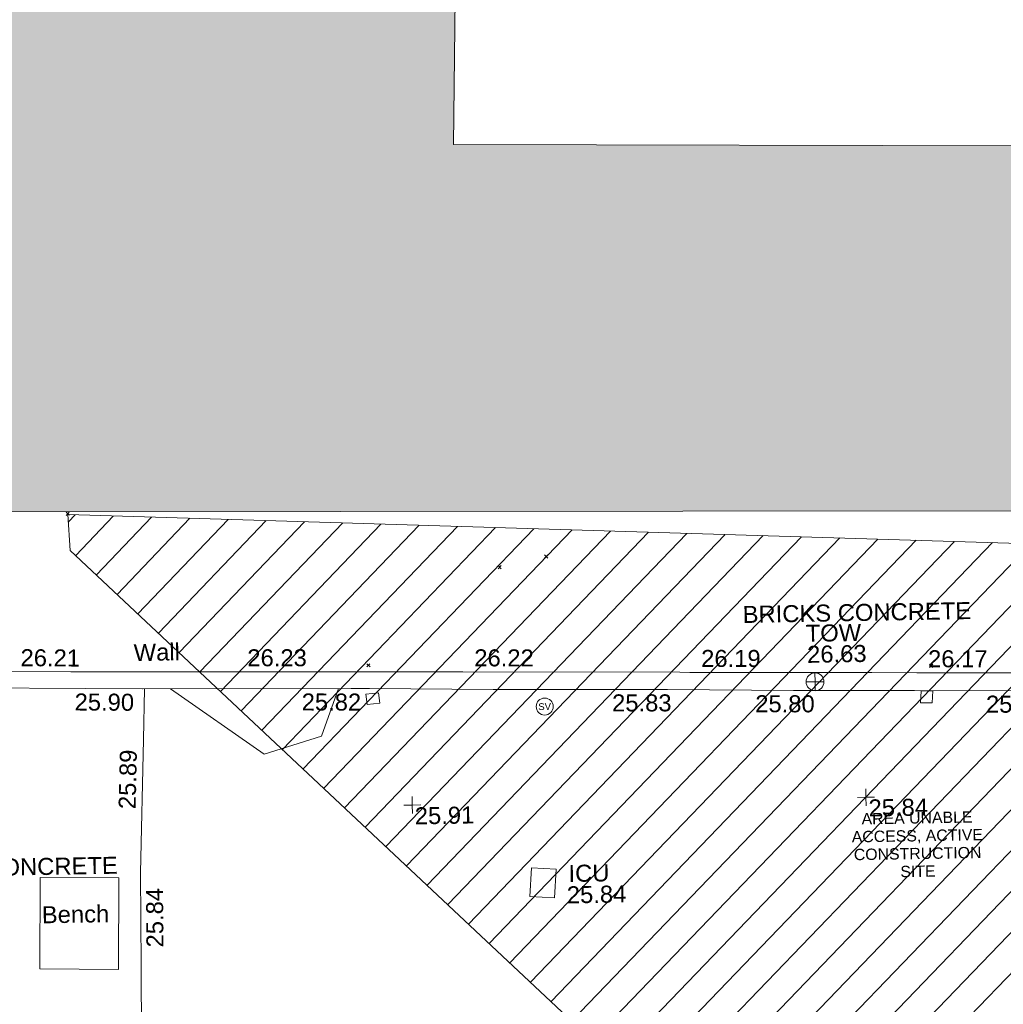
# Model space of a CAD drawing. Header units: millimetres. Extents: x -287732 to 520720, y -88450 to 287754.
# Tile 174 of 256: x -174680 to -153004, y 227327 to 249020. Entities that reach past the tile are written whole.
import ezdxf

# ---------------------------------------------------------------- set-up
doc = ezdxf.new("R2010")
doc.units = ezdxf.units.MM
doc.linetypes.add('IMPORT-UG_ELEC_STREET LIGHTING_QLB2 _2_', pattern=[2700, 1500, -300.0000000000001, 0, -250, 150, -300.0000000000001, 0, -200])
for name, color, linetype, lineweight, true_color in [('00_TOPO_SERV_STOP_VALVE', 7, 'Continuous', 9, 0x666666), ('00_TOPO_TOP_OF_WALL', 7, 'Continuous', 9, 0x666666), ('00_UAV_CONCRETE', 9, 'Continuous', 9, 0x808080), ('00_UAV_FURN_BENCH', 7, 'Continuous', 9, 0x999999), ('00_UAV_LEVEL_SPOT', 7, 'Continuous', 9, 0x666666), ('00_UAV_SERV_IC', 5, 'Continuous', 9, 0x0000ff), ('00_UAV_TOP_OF_WALL', 7, 'Continuous', 9, 0x666666), ('00_UAV_WALL', 7, 'Continuous', 9, 0x7c00a5), ('01_DTM_CONTOUR_MNR', 7, 'Continuous', 9, 0xa5a552), ('12333-PUM-2D-U-0001-C01 - Rev2_REVIT IMPORT_dwg', 7, 'Continuous', 9, 0x767676), ('A_RHA_Line', 7, 'Continuous', 9, 0x00a600), ('PUM-UNABLE TO SURVEY', 190, 'Continuous', 9, 0x7f00ff), ('PUM-UNIDENTIFIED UTILITIES-MH', 7, 'Continuous', 9, 0x52a500)]:
    doc.layers.add(name, color=color, linetype=linetype, lineweight=lineweight, true_color=true_color)
for name, color, linetype, lineweight in [('00_UAV_SURVEY_TEXT', 7, 'Continuous', 9), ('A_RHA_Detail', 7, 'Continuous', 9), ('GEN-TEXT', 7, 'Continuous', 9)]:
    doc.layers.add(name, color=color, linetype=linetype, lineweight=lineweight)
doc.styles.add('Arial_1', font='arial.ttf', dxfattribs={"height": 250})
doc.styles.add('Swis721 Lt BT', font='swissl.ttf', dxfattribs={"height": 399.9999999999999})
doc.styles.add('Swis721 Lt BT_2', font='swissl.ttf', dxfattribs={"height": 375})

# ---------------------------------------------------------------- blocks, each defined once
blk = doc.blocks.new('12333-PUM-2D-U-0001-C01 - Rev2_REVIT IMPORT_dwg_MSL_Sluice_Valve_SYM-2077246-Site Location Plan Proposed')
at = {"layer": '00_TOPO_SERV_STOP_VALVE', "color": 254, "true_color": 0xcccccc}
blk.add_circle((0, 0), 500.0000000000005, dxfattribs=at)
at = {"layer": '00_TOPO_SERV_STOP_VALVE', "insert": (0, 198.9876086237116), "char_height": 399.9999999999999, "width": 785.1100955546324, "attachment_point": 2, "line_spacing_factor": 1.005061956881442, "style": 'Swis721 Lt BT'}
blk.add_mtext('SV', dxfattribs=at)
blk = doc.blocks.new('12333-PUM-2D-U-0001-C01 - Rev2_REVIT IMPORT_dwg_TOW-2077249-Site Location Plan Proposed')
at = {"layer": '00_TOPO_TOP_OF_WALL', "color": 254, "true_color": 0xcccccc, "flags": 128}
for points in [[(0, 525.0554400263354), (0, 0), (-525.0554401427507, 0)], [(525.0554401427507, 0), (0, 0), (0, -525.0554400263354)]]:
    blk.add_lwpolyline(points, dxfattribs=at)
at = {"layer": '00_TOPO_TOP_OF_WALL', "color": 254, "true_color": 0xcccccc}
blk.add_circle((0, 0), 525.0554401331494, dxfattribs=at)
blk = doc.blocks.new('12333-PUM-2D-U-0001-C01 - Rev2_REVIT IMPORT_dwg_UAV-2077255-Site Location Plan Proposed')
at = {"layer": '00_UAV_LEVEL_SPOT', "color": 254, "true_color": 0xcccccc, "flags": 128}
for points in [[(0, -500.0000000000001), (0, 0), (-500.0000000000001, 0)], [(500.0000000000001, 0), (0, 0), (0, 500.0000000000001)]]:
    blk.add_lwpolyline(points, dxfattribs=at)
blk = doc.blocks.new('12333-PUM-2D-U-0001-C01 - Rev2_REVIT IMPORT_dwg_MGS62954_T2_Galway_ITM_3d_Rev1-2077680-Site Location Plan Proposed')
at = {"layer": '00_UAV_CONCRETE', "color": 254, "true_color": 0xcccccc, "flags": 128}
blk.add_lwpolyline([(533725476.2802631, 725790006.1260673), (533725390.0000001, 725785240), (533725388.9105003, 725785143.2285001), (533725524.7594806, 725785141.1470551), (533729304.9105001, 725785083.2285001), (533730523.7597836, 725785055.6527246), (533733945.9105002, 725784978.2285002), (533733961.9553559, 725786554.5271637), (533733982.9105, 725788613.2285001), (533734101.4686211, 725791551.757629), (533734146.3485972, 725792664.1328603)], dxfattribs=at)
at = {"layer": '00_UAV_FURN_BENCH', "color": 254, "true_color": 0xcccccc, "flags": 128}
blk.add_lwpolyline([(533731773.4, 725788551.6960001), (533733507.4, 725788513.696), (533733463.1807433, 725786495.9014968), (533731729.1807433, 725786533.9014968)], close=True, dxfattribs=at)
at = {"layer": '00_UAV_SERV_IC', "color": 254, "true_color": 0xcccccc, "flags": 128}
blk.add_lwpolyline([(533742556.4, 725787944.696), (533742602.4, 725788574.6960001), (533743145.9420191, 725788535.008805), (533743099.942019, 725787905.0088049)], close=True, dxfattribs=at)
at = {"layer": '00_UAV_WALL', "color": 254, "true_color": 0xcccccc, "flags": 128}
for points in [[(533728000.6490713, 725792804.2306185), (533727261.5629229, 725792821.1084535), (533727279.9105, 725793191.2285001), (533731168.7762895, 725793097.8423579), (533732526.9105001, 725793065.2285001), (533736167.843049, 725793005.7341725), (533737517.881, 725792983.674), (533740909.881, 725792924.6739999), (533741167.0425017, 725792919.4664413), (533745946.881, 725792822.6740001), (533746165.9266708, 725792818.5342282), (533750179.881, 725792742.674), (533751165.0054041, 725792724.0033132), (533754189.881, 725792666.674)], [(533754097.0865025, 725792271.6526896), (533751109.881, 725792333.674), (533749098.9068956, 725792369.0997056), (533748441.8809999, 725792380.6739999), (533745668.881, 725792449.674), (533744100.3001611, 725792477.0068781), (533741823.881, 725792516.674), (533739102.0449339, 725792582.8478776), (533738697.8810001, 725792592.674), (533734111.881, 725792664.6739999), (533734103.6107018, 725792664.8628613), (533729105.0849246, 725792779.0096265), (533728691.4473652, 725792788.4554893)]]:
    blk.add_lwpolyline(points, dxfattribs=at)
at = {"layer": '01_DTM_CONTOUR_MNR', "color": 254, "true_color": 0xcccccc, "flags": 128}
blk.add_lwpolyline([(533738418.4367976, 725792597.0612618), (533738026.9905518, 725791553.7408655), (533736753.2272788, 725791179.1392969), (533734717.1630762, 725792655.1710978)], dxfattribs=at)
at = {"xscale": 0.375, "yscale": 0.375, "zscale": 0.375}
for name, p in [('12333-PUM-2D-U-0001-C01 - Rev2_REVIT IMPORT_dwg_TOW-2077249-Site Location Plan Proposed', (533748921.9105, 725792561.2285002)), ('12333-PUM-2D-U-0001-C01 - Rev2_REVIT IMPORT_dwg_MSL_Sluice_Valve_SYM-2077246-Site Location Plan Proposed', (533742955.4, 725792120.6960001)), ('12333-PUM-2D-U-0001-C01 - Rev2_REVIT IMPORT_dwg_UAV-2077255-Site Location Plan Proposed', (533740000.0000001, 725790000)), ('12333-PUM-2D-U-0001-C01 - Rev2_REVIT IMPORT_dwg_UAV-2077255-Site Location Plan Proposed', (533750000.0000001, 725790000))]:
    blk.add_blockref(name, p, dxfattribs=at)
at = {"layer": '00_UAV_CONCRETE', "color": 251, "true_color": 0x666666, "char_height": 375, "width": 1495.902363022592, "attachment_point": 1, "line_spacing_factor": 1.005061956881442, "style": 'Swis721 Lt BT_2'}
for s, insert, rotation in [('25.89', (533733527.0827621, 725790030.0008179), 87.68959318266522), ('25.84', (533734088.0170662, 725786965.9948025), 89.41681688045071)]:
    blk.add_mtext(s, dxfattribs=dict(at, insert=insert, rotation=rotation))
at = {"layer": '00_UAV_FURN_BENCH', "color": 251, "true_color": 0x666666, "insert": (533731795.7654489, 725787913.7194179), "char_height": 375, "width": 1728.598286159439, "attachment_point": 1, "line_spacing_factor": 1.005061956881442, "style": 'Swis721 Lt BT_2'}
blk.add_mtext('Bench', dxfattribs=at)
at = {"layer": '00_UAV_LEVEL_SPOT', "char_height": 375, "width": 1495.902363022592, "attachment_point": 1, "line_spacing_factor": 1.005061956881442, "style": 'Swis721 Lt BT_2'}
for s, insert in [('25.91', (533740051.8765643, 725789949.1441547)), ('25.84', (533750051.8765643, 725789949.1441547))]:
    blk.add_mtext(s, dxfattribs=dict(at, insert=insert))
at = {"layer": '00_UAV_SERV_IC', "color": 251, "true_color": 0x666666, "char_height": 375, "attachment_point": 1, "line_spacing_factor": 1.005061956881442, "style": 'Swis721 Lt BT_2'}
for s, insert, width in [('ICU', (533743415.8225787, 725788621.4722683), 1021.012723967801), ('25.84', (533743370.9944281, 725788151.0932674), 1495.902363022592)]:
    blk.add_mtext(s, dxfattribs=dict(at, insert=insert, width=width))
at = {"layer": '00_UAV_SURVEY_TEXT', "color": 251, "true_color": 0x666666, "char_height": 375, "width": 5617.944430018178, "attachment_point": 1, "line_spacing_factor": 1.005061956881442, "style": 'Swis721 Lt BT_2'}
for insert in [(533747352.7552054, 725794259.7178912), (533728452.0719811, 725788978.1262476)]:
    blk.add_mtext('BRICKS CONCRETE', dxfattribs=dict(at, insert=insert))
at = {"layer": '00_UAV_TOP_OF_WALL', "char_height": 375, "attachment_point": 1, "line_spacing_factor": 1.005061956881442, "style": 'Swis721 Lt BT_2'}
for s, insert, width in [('TOW', (533748735.1186278, 725793820.0622842), 1343.937678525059), ('26.63', (533748757.5805352, 725793356.2143615), 1495.902363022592)]:
    blk.add_mtext(s, dxfattribs=dict(at, insert=insert, width=width))
at = {"layer": '00_UAV_WALL', "color": 251, "true_color": 0x666666, "char_height": 375, "attachment_point": 1, "line_spacing_factor": 1.005061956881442, "style": 'Swis721 Lt BT_2'}
for s, insert, width, rotation in [('Wall', (533733919.5205049, 725793652.0054429), 1130.237340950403, 0.32409361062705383), ('26.21', (533731430.5931172, 725793586.9275378), 1495.902363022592, 358.62437945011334), ('26.23', (533736425.9008539, 725793496.8131213), 1495.902363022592, 359.06384683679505), ('26.22', (533741427.0176768, 725793409.533042), 1495.902363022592, 358.83991049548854), ('26.19', (533746425.2397713, 725793308.9514798), 1495.902363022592, 358.9172887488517), ('26.17', (533751424.3447285, 725793214.4066976), 1495.902363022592, 358.9142249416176), ('25.90', (533732604.3152625, 725792590.1778828), 1495.902363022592, 358.6918160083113), ('25.82', (533737606.8503183, 725792502.6139635), 1495.902363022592, 358.90109008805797), ('25.83', (533744445.2105645, 725792363.2436224), 1495.902363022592, 359.0017090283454), ('25.80', (533747599.8207353, 725792290.3256949), 1495.902363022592, 358.8480897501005), ('25.71', (533752683.4703733, 725792192.0845401), 1495.902363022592, 358.8105776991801)]:
    blk.add_mtext(s, dxfattribs=dict(at, insert=insert, width=width, rotation=rotation))
blk = doc.blocks.new('12333-PUM-2D-U-0001-C01 - Rev2_REVIT IMPORT_dwg-1620468-Site Location Plan Proposed')
at = {"layer": 'PUM-UNABLE TO SURVEY', "true_color": 0xffffd4}
h = blk.add_hatch(dxfattribs=at)
h.set_pattern_fill('FP_12', style=0, pattern_type=2)
h.set_pattern_definition([(45, (-533641079.65, -725615854.3560001), (-441.9417382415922, 441.9417382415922), [])])
h.paths.add_polyline_path([(140970.3501529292, 120250.643821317), (146061.3501528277, 120366.6438213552), (148091.0699788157, 121467.5355084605), (149767.1471665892, 121400.7882925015), (149826.3501529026, 121708.6438212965), (151731.350152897, 121403.8438213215), (151716.9389013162, 121323.1408124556), (153551.3057733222, 121250.0899514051), (153560.1501529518, 121480.0438212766), (155503.2501529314, 121480.0438212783), (155503.2501529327, 121172.3567455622), (157605.3501529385, 121088.6438213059), (157065.3501529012, 144482.6438213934), (175086.350152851, 144480.6438212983), (176746.3501528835, 146023.6438213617), (172843.7316528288, 147528.9658213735), (173338.6739911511, 175796.3692980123), (140026.0186528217, 176401.9833213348), (140028.2829734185, 176531.7061614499), (138356.741365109, 176568.5343297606), (138112.5926718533, 163525.9954559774), (137857.9316529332, 148319.2853214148), (137827.9418640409, 148319.8087951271), (137797.2156320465, 146678.3983150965), (130049.3501528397, 146808.6438212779), (127301.3501529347, 145010.6438213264), (126845.3501529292, 124909.6438213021), (140019.3501529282, 124510.6438213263), (140924.4375823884, 120456.3089638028)])
h.paths.add_polyline_path([(142549.2501529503, 122013.4438213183), (141939.6501528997, 128109.4438213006), (145140.0501528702, 128414.243821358), (145711.5501528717, 122318.2438213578), (143523.3984174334, 122107.3376299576)])
h.paths.add_polyline_path([(156227.1501528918, 122394.4438213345), (156227.1501528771, 122799.1296352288), (149501.6245217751, 123012.8231277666), (149504.2240842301, 123174.8324217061), (149445.3501529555, 122546.8438213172), (148264.2501528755, 122623.0438212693), (148378.550152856, 123842.2438212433), (149559.6501529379, 123766.0438213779), (149517.1038931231, 123312.2170499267), (152873.8338432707, 123055.7519301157), (156227.1501528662, 123099.0105069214), (156227.1501528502, 123537.4438213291), (157370.1501528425, 123537.4438212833), (157370.1501528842, 122394.4438212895), (156679.7991877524, 122394.4438213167)])
h.paths.add_polyline_path([(135386.4501529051, 126509.2438213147), (129290.4501528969, 126661.6438213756), (129366.6501529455, 129404.8438212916), (135462.6501529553, 129252.4438213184)])
h.paths.add_polyline_path([(133748.1501529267, 131005.0438212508), (130700.1501528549, 131309.8438213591), (131385.9501529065, 137405.8438213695), (134395.8501528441, 137101.0438213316), (133774.8328444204, 131256.1750353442)])
h.paths.add_polyline_path([(123791.3501529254, 148495.6438213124), (125962.8758490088, 148831.2361022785), (126057.907814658, 154829.4881495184), (124252.3501529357, 176312.6438213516), (119637.3501528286, 179332.6438213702), (91445.35015290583, 180677.6438213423), (91482.35015291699, 179887.643821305), (123767.2119867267, 148519.0968936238)])
h.paths.add_polyline_path([(195364.0617147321, 187389.5906704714), (138295.3501528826, 199555.6438213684), (100054.3501528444, 198088.6438213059), (99954.35015286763, 197228.6438213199), (107251.4784825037, 197782.5141120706), (122069.3501528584, 198129.6438213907), (132241.3501528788, 197737.6438212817), (136290.3501528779, 198486.6438213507), (136971.651110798, 197569.6615461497), (136433.5006318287, 189862.6526837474), (173568.1456173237, 188304.2714601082), (173574.3584918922, 188602.3933637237), (183059.4321529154, 188452.4238212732), (183056.4645273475, 188282.4086663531), (185602.4321528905, 188263.4238213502), (185594.3357990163, 187799.5840185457), (194908.7873000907, 187408.6965781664)])
at = {"layer": 'GEN-TEXT', "color": 253, "true_color": 0xaaaaaa}
for p, q in [((91405.99481377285, 180662.288482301), (91476.70549189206, 180732.9991604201)), ((91476.70549189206, 180662.288482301), (91405.99481377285, 180732.9991604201)), ((101931.9948138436, 179537.288482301), (102002.7054919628, 179607.9991604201)), ((102002.7054919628, 179537.288482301), (101931.9948138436, 179607.9991604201)), ((100901.9948138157, 179317.2884823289), (100972.7054919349, 179387.9991604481)), ((100972.7054919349, 179317.2884823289), (100901.9948138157, 179387.9991604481)), ((97971.9948138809, 177206.2884822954), (98042.70549200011, 177276.9991604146)), ((98042.70549200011, 177206.2884822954), (97971.9948138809, 177276.9991604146)), ((110370.9948138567, 176979.2884822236), (110441.7054919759, 177049.9991603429)), ((110441.7054919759, 176979.2884822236), (110370.9948138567, 177049.9991603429))]:
    blk.add_line(p, q, dxfattribs=at)
at = {"layer": 'PUM-UNABLE TO SURVEY', "color": 7, "true_color": 0xffffd4, "flags": 128}
for points in [[(91482.35015291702, 179887.643821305), (91445.35015290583, 180677.6438213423), (119637.3501528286, 179332.6438213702), (124252.3501529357, 176312.6438213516), (126057.907814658, 154829.4881495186)], [(125962.8758490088, 148831.2361022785), (123791.3501529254, 148495.6438213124), (91482.35015291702, 179887.643821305)]]:
    blk.add_lwpolyline(points, dxfattribs=at)
at = {"layer": 'PUM-UNIDENTIFIED UTILITIES-MH', "color": 9, "true_color": 0xc5e1aa, "flags": 128}
for points in [[(97963.35015282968, 176379.6438213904), (98242.35015292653, 176406.6438213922), (98218.35015283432, 176632.6438213), (97939.35015262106, 176605.6438212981)], [(110155.3501528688, 176204.6438213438), (110414.3501528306, 176201.6438213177), (110436.3501528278, 176460.6438212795), (110177.350152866, 176463.6438213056)]]:
    blk.add_lwpolyline(points, close=True, dxfattribs=at)
blk.add_blockref('12333-PUM-2D-U-0001-C01 - Rev2_REVIT IMPORT_dwg_MGS62954_T2_Galway_ITM_3d_Rev1-2077680-Site Location Plan Proposed', (-533641079.6498471, -725615854.3561786))
at = {"layer": 'PUM-UNABLE TO SURVEY', "color": 51, "true_color": 0xffff7f, "insert": (110036.8011989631, 173796.6472603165), "char_height": 250, "width": 3428.043514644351, "attachment_point": 2, "line_spacing_factor": 0.9417779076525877, "style": 'Arial_1'}
blk.add_mtext('AREA UNABLE\\PACCESS, ACTIVE\\PCONSTRUCTION\\PSITE', dxfattribs=at)

msp = doc.modelspace()

# ---------------------------------------------------------------- hatches: boundary and pattern name
at = {"layer": 'A_RHA_Detail', "true_color": 0xc0c0c0}
h = msp.add_hatch(color=9, dxfattribs=at)
h.paths.add_polyline_path([(-80880.60083809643, -68502.79057078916), (-80400.865924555, -68483.41509113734), (-80400.865924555, -62984.64684185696), (-24474.85765177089, -63009.32043784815), (-24456.14471271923, -50840.30023858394), (-36622.55041039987, -50831.65104353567), (-36622.55041039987, -44228.57792613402), (-50959.0526582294, -44218.38599194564), (-50959.0526582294, -42573.78171514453), (-54563.9325804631, -42571.21897729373), (-54565.69773352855, -45054.17447474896), (-92408.82109321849, -45027.27149621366), (-92411.78875845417, -49201.74309222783), (-100061.9988811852, -49201.74309222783), (-100052.2214449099, -64852.82557838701), (-86120.90825229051, -64852.82557838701), (-86092.1662649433, -62957.90041523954), (-84861.10047608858, -62957.90041523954), (-84854.79052929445, -68240.109737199), (-80870.60226892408, -68240.10973722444)])
h.paths.add_polyline_path([(-137238.9269902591, -68461.9384092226), (-132719.7426408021, -68433.0633692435), (-132847.0731201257, -62850.04282283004), (-130454.6837966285, -62916.63108078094), (-130498.2830220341, -61355.85393642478), (-117581.136331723, -61423.42893438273), (-117492.3908565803, -49183.91309190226), (-125136.5200282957, -49178.47881952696), (-125133.572703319, -45032.61887136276), (-163007.1824077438, -45005.6942194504), (-163007.1824076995, -44090.2963411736), (-163123.8521269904, -44090.21339942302), (-163122.6389897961, -42383.75184302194), (-166563.8543419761, -42383.75184298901), (-166565.034908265, -44044.39824208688), (-193158.4656786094, -44025.49275805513), (-193195.152889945, -62863.65652504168), (-137269.7106414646, -62916.63108078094), (-137254.3708868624, -65679.90523788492)])
h.paths.add_polyline_path([(120310.9497607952, -32334.28230164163), (120312.4652266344, -31610.73011961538), (133451.2244789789, -31638.24899384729), (133469.2230092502, -19717.98315780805), (121295.7536929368, -19692.48606430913), (121319.8434528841, -8190.941560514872), (112277.0825930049, -8172.001674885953), (112263.1770823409, -14811.1234547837), (78285.85310969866, -14739.95861438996), (78292.82277619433, -8167.077575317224), (75241.99098605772, -8160.673431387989), (69355.76844233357, -8152.931592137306), (69353.6659720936, -9156.74635762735), (68372.60878945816, -9154.691552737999), (68372.60878945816, -13705.52853215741), (69333.7233474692, -13707.54156770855), (69325.07112547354, -16249.53369228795), (66623.4489111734, -16249.53369228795), (66619.79243935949, -17995.29925530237), (65989.07757494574, -17995.2992552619), (65985.44262772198, -19730.78799483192), (57152.23993377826, -19712.28702421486), (57127.42535098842, -31559.89463417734), (70277.87165424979, -31587.43801817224), (70277.87165431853, -32271.7414715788), (78263.96947909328, -32285.12944888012), (78266.62661740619, -31019.79372153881), (112335.8856506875, -31091.15111860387), (112335.8856506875, -32317.57330553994), (119781.4233959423, -32333.17321913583)])
h.paths.add_polyline_path([(7503.717409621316, -1791.439263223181), (15482.43097392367, -674.0213231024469), (15484.0826588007, 148.1327206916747), (56188.28042539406, 205.5276654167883), (56155.84326007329, 14338.3166313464), (18016.62665935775, 14236.48149539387), (17967.9025208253, 34313.18372071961), (21727.10644863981, 34324.0692624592), (21708.90974962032, 40608.10218321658), (18009.66447159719, 40608.10218321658), (17995.54603706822, 45483.75063442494), (9770.084204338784, 45420.6329473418), (3966.213879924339, 45446.76585222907), (3984.771235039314, 14176.56786832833), (1023.062455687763, 14176.56786837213), (-276.5134647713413, 14190.52623461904), (-231.6790044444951, 5968.135265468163), (-226.4491536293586, 193.7444677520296), (553.0869992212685, 183.4716499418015), (7477.609307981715, 143.2867586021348), (7488.638446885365, -674.0213231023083)])
h.paths.add_polyline_path([(77755.59663317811, 53.47451145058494), (77729.51881611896, 1699.844979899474), (94464.47132486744, 1659.976083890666), (94606.37913471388, 17991.390236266), (88810.4190114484, 18015.03260816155), (88799.89418497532, 14436.74271609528), (69413.88950349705, 14457.8773889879), (69377.35724448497, 99.62816357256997), (75241.99098605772, 67.32134432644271)])
h.paths.add_polyline_path([(61252.12079701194, 46453.95617366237), (105774.7348988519, 46472.68783506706), (105768.2642198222, 61852.61234306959), (92285.13876309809, 61852.61234306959), (92308.59670399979, 65784.30757140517), (96107.4668000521, 65767.60445243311), (96059.68081117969, 75209.20847378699), (101084.8427276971, 75071.88872764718), (104988.0046543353, 74765.36560406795), (108403.6894220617, 74363.8408943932), (112009.2703903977, 73787.25420861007), (115645.3524815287, 73049.69667206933), (116890.8108051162, 72761.69136252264), (120208.9929833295, 71893.18353872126), (120865.241739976, 71703.68484519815), (124135.6329506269, 70669.67317906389), (127435.6253142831, 69480.50055823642), (127820.4368670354, 69394.93141813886), (128274.3081769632, 69331.69585753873), (128731.8791144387, 69306.66104516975), (129189.9401488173, 69320.00258290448), (129645.2782985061, 69371.62688826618), (130094.6997111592, 69461.17185603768), (130535.0520071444, 69588.00939074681), (130963.246434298, 69751.24981927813), (131376.2795165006, 69949.74812590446), (131771.2541232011, 70182.11198903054), (132162.5575600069, 70460.5404660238), (132496.0921583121, 70741.69081113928), (132820.871367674, 71064.98072578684), (133117.4593294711, 71414.31364272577), (133383.77568926, 71787.23923950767), (133616.5473239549, 72178.5372844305), (133817.1647262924, 72590.54524898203), (133982.6025969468, 73017.89547513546), (134111.7005086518, 73457.59040801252), (134203.5529320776, 73906.54590458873), (134257.5155883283, 74361.61286216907), (134272.5462649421, 74819.5993153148), (134250.5259875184, 75277.29281745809), (134189.6227572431, 75731.48297747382), (134090.9274700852, 76178.98397757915), (133955.1324028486, 76616.65691993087), (133783.1900598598, 77041.43184345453), (133576.3064937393, 77450.32925647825), (133335.932843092, 77840.48103920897), (133063.7551572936, 78209.15055532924), (132761.6825665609, 78553.75185442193), (132431.8338935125, 78871.8678050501), (132076.5227905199, 79161.26705197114), (131698.2415080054, 79419.91966861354), (131299.6434187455, 79646.01139197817), (131093.5942456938, 79746.34209763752), (132146.0467355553, 83110.22226145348), (122787.7632953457, 86282.54285518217), (121604.3555412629, 82800.3591886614), (117095.9864227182, 83870.84033785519), (116841.9598400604, 83526.35449572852), (116120.5435466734, 91221.93611972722), (110237.7341284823, 91274.27491021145), (110194.3680786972, 90435.39030214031), (104988.0046543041, 90486.49901390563), (104973.2761846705, 94309.82427956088), (103746.1314668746, 94309.8242795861), (103839.9937121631, 122852.1474271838), (96365.09202306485, 122931.9599470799), (96350.3400238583, 123952.4168585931), (104555.5505249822, 123902.1925226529), (104607.3234458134, 120248.5396156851), (125502.5015002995, 120134.1933400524), (125662.0200253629, 137657.3796882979), (114479.5865733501, 137699.2256881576), (114382.306264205, 129149.9458158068), (104644.159003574, 129187.9975073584), (104577.9931702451, 126217.3903144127), (101184.4926406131, 126159.1566967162), (101264.6166812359, 135959.2655565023), (89967.23178808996, 135988.8856164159), (89927.63362986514, 125823.6463181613), (93630.53562302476, 125840.7948842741), (93580.65688892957, 122931.9599470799), (88697.38835376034, 122904.7310126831), (88679.3898954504, 95739.09143775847), (86378.25848996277, 95739.09143775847), (86378.18187189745, 96178.1008337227), (83279.50743284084, 96200.92083327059), (83273.62493422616, 95735.74732133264), (70169.67509619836, 95733.22421950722), (70166.26842742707, 96272.07409347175), (66674.99731294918, 96257.14073655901), (66654.74538556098, 95755.71092136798), (65784.77231079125, 95755.71092136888), (65887.65094984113, 117470.630565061), (53473.3427162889, 117487.9046429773), (53434.44066309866, 98570.46349063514), (40649.41626916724, 98570.46349063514), (40610.16711559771, 94406.01479078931), (38853.82372868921, 94410.36303440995), (38848.65589191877, 89463.65332729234), (40612.46601912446, 89518.45976927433), (40665.38257362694, 86257.73741128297), (38372.19584460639, 86305.72309285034), (38369.79374539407, 76901.0507917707), (50937.9512507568, 76944.40198294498), (50922.88567286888, 74598.78180889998), (56484.9061132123, 74588.85093771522), (56484.9061132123, 75194.85181995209), (92465.4037153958, 75233.0258166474), (92645.92783662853, 71766.64845094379), (89810.55521366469, 69362.83965827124), (85313.16173974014, 69360.94750420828), (85313.16173974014, 66907.4050808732), (75210.14498263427, 66903.15451589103), (75210.14498263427, 63815.70944550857), (70819.40014309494, 63815.70999200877), (70819.21601505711, 64253.35708059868), (69456.83415683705, 64253.35708059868), (69455.7195737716, 66901.99623166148), (61303.32856759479, 66898.5668068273), (61304.56054988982, 63970.32021231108), (70500.41048208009, 63970.32021219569), (70500.4088543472, 61852.59006207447), (61245.6438848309, 61848.69637488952), (61252.03558504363, 46656.49344428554)])
h.paths.add_polyline_path([(-17153.16561239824, 48569.32684293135), (-17153.16561224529, 60770.38083685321), (-29362.88357759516, 60774.70428694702), (-29362.88357759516, 67399.20394580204), (-43507.24466814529, 67405.01911303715), (-43488.5313307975, 69093.07334175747), (-45766.41866231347, 69109.32868388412), (-45794.3462003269, 67405.01911303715), (-47272.11273194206, 67404.2124544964), (-47272.44887633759, 66454.91798908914), (-86004.56386332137, 66468.63299519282), (-86006.66970787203, 60521.58362721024), (-92662.87722510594, 60521.58362721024), (-92665.2138765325, 50184.35611932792), (-79752.0168396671, 50179.78309939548), (-79752.016597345, 48591.4932381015), (-17157.7163123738, 48569.32845417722)])
h.paths.add_polyline_path([(-201056.4185878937, 48628.75479108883), (-138377.9751621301, 48634.64535779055), (-138377.9751621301, 50133.28201003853), (-125467.710581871, 50134.49626164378), (-125468.6909603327, 60566.1903686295), (-132186.8595614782, 60565.86652591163), (-132187.4203588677, 66533.0197876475), (-170643.3098734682, 66805.61809689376), (-170643.3098732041, 67738.78475848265), (-200340.0100486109, 67488.93693764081), (-200348.7171487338, 60827.78025104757), (-201057.5650552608, 60827.71357558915), (-201056.6510294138, 51102.04313372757)])
h.paths.add_polyline_path([(-240051.5126725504, 54769.19491160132), (-239444.490259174, 54811.10754483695), (-239186.5396223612, 54841.92927608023), (-238764.8191577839, 54940.98166103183), (-238382.4735933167, 55122.46891388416), (-237990.3402229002, 55354.87497234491), (-237269.2031023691, 55936.21515020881), (-237032.4836384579, 56225.56611516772), (-236793.0039602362, 56569.31473944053), (-236554.5880578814, 57004.26389721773), (-236432.7219585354, 57267.46508908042), (-236300.081527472, 57753.26238983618), (-236250.7285154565, 58017.17885684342), (-236235.6490609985, 58516.21786804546), (-236233.2538429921, 58987.85640053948), (-236213.7029795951, 59823.48083769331), (-236363.8287855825, 59820.86038205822), (-236634.0279869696, 60698.06075827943), (-236391.9547756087, 61432.19726339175), (-236225.4740089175, 61435.10319600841), (-236201.6036569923, 62637.68779596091), (-232563.5271750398, 62639.28734435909), (-232563.5271750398, 63049.03842404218), (-232732.1945866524, 63049.15302218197), (-232860.1521277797, 63457.95890274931), (-232731.606808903, 63914.24862697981), (-232560.8209656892, 63914.24862697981), (-232515.1276847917, 70598.00033009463), (-240628.6947849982, 70598.85496273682), (-240629.7923196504, 72350.98321577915), (-246412.6011212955, 72347.36085933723), (-246412.6011212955, 70616.45923936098), (-254449.5805725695, 70618.60952619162), (-254454.637144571, 70754.06491720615), (-254469.7140363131, 73191.66276250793), (-263883.2532625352, 73267.83063688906), (-263902.4181505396, 68260.74348553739), (-263714.8217520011, 68259.82096572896), (-263552.9672900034, 67819.65434396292), (-263719.0883117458, 67392.2068408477), (-263913.6298699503, 67392.20684284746), (-263956.7001913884, 58633.76423459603), (-260181.1963171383, 58611.22607638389), (-260192.3146983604, 56354.25111579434), (-257184.684388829, 56339.46086021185), (-257213.4419957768, 57092.93866021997), (-257338.5163846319, 57093.27331223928), (-257471.0109294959, 57531.74572308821), (-257338.5163845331, 58062.22513696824), (-257203.4956297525, 58064.06881289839), (-257173.5751889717, 58598.54056692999), (-256478.2273617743, 58575.27357994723), (-256478.2273617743, 58788.51859473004), (-256013.0091299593, 58911.92701534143), (-255397.0786664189, 58780.99767617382), (-255397.0786664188, 58595.982422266), (-243809.885361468, 58585.92793201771), (-243805.3570672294, 58352.04527760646), (-243740.939469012, 57884.52572680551), (-243619.0830608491, 57421.84877545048), (-243424.3877545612, 56943.65915412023), (-243247.1437899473, 56608.24157713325), (-243003.0710579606, 56249.99021479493), (-242732.2093200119, 55932.75703082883), (-242371.7230178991, 55603.12658811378), (-242141.255125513, 55424.88676767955), (-241804.9643037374, 55216.88439822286), (-241529.4640827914, 55077.02869055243), (-241100.6275144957, 54917.18295003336), (-240836.2134980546, 54840.82833176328), (-240453.4486195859, 54788.60784130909), (-240218.9578693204, 54777.28227442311)])
h.paths.add_polyline_path([(40276.69022552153, 59895.36417752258), (40328.62676029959, 69196.9439153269), (36588.99968785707, 69217.8245910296), (36619.46637569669, 74674.25962428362), (32264.36460078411, 74687.02318924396), (32233.48293867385, 69156.26826306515), (11916.69390495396, 69269.70959686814), (11966.66200111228, 78218.75165974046), (29087.509017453, 78123.15526808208), (29143.44567205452, 88141.1370047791), (15719.348796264, 88216.09212953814), (15732.60379610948, 90589.9978889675), (4594.294101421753, 90652.19003489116), (4525.129359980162, 78265.12250449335), (10096.76365553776, 78234.01258731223), (10077.43887221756, 74773.03821910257), (4547.641142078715, 74803.91453678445), (4465.579974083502, 60107.1600234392), (19125.89094760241, 60025.30234268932), (19139.86249374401, 62527.53804644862), (31738.59196305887, 62457.19146404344), (31724.55430858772, 59943.11609815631), (38369.79364225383, 59906.01157293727)])
h.paths.add_polyline_path([(-246083.0241259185, 72334.29150213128), (-246083.0594797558, 72334.30275087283), (-246208.2905500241, 72334.29150213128)])
h.paths.add_polyline_path([(-114575.3004830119, 112178.0758695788), (-114575.3246435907, 112178.0758695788), (-114707.2752166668, 115801.5811617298)])
h.paths.add_polyline_path([(-154699.9178765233, 101760.4080976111), (-114382.050333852, 101776.0542914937), (-114382.050333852, 106926.9360164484), (-113755.641395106, 106927.1792101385), (-113757.5507412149, 111847.2721531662), (-114431.6837526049, 111847.2721531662), (-114431.8097758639, 112178.0758695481), (-114575.3004830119, 112178.0758695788), (-114578.9984943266, 121707.2390833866), (-123056.9849702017, 121707.2390833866), (-123068.8201032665, 156452.7036899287), (-119381.2340625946, 156454.1348067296), (-119381.2340625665, 160165.8597952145), (-115501.031452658, 160167.3662801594), (-115503.3750945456, 166206.5793118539), (-132411.7987151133, 166599.6604729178), (-132411.8243278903, 166665.6603411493), (-135275.0124468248, 166664.5490317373), (-135275.0124468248, 166628.1883101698), (-135911.3205076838, 166628.1944502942), (-135911.3479256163, 166352.1604668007), (-152521.1633846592, 166345.7146753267), (-152518.3680955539, 159142.6836790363), (-150699.3133726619, 159117.9265656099), (-150758.5477087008, 122560.691203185), (-151059.2005266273, 122560.691203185), (-151061.0981347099, 121302.4374932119), (-154138.3148337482, 121372.6012653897), (-154138.3148337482, 121865.1834517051), (-154704.3888425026, 121867.2611370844), (-154688.5451973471, 119352.3937021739), (-154745.5933227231, 119352.3715636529), (-154745.5763474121, 118722.1532660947), (-160794.1544526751, 118748.7442832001), (-160794.1544526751, 119410.5425977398), (-163852.1622693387, 119422.408321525), (-163855.0715294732, 118762.2003111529), (-167568.6765459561, 118778.5256058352), (-166634.6619849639, 124395.1277019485), (-166930.050559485, 124500.0918161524), (-167568.6765459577, 124707.6250903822), (-168028.2173235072, 124841.3808647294), (-168630.5006276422, 124991.3056740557), (-169238.2056069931, 125117.4693074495), (-169850.3952285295, 125219.6772876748), (-170466.1255403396, 125297.7720169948), (-171089.11025998, 125351.8553033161), (-171704.4065937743, 125381.1774255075), (-172325.0479971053, 125386.3595015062), (-172782.2248668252, 125374.5832362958), (-173401.7764235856, 125337.4554476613), (-174109.844898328, 125263.4341236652), (-174634.1213722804, 125190.4100126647), (-175245.0145766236, 125080.719099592), (-176047.1958093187, 124895.7675260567), (-176665.4852587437, 124724.7228134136), (-177045.3001228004, 124609.1129151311), (-177631.5127792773, 124405.2077276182), (-176665.4852586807, 118818.5158794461), (-177558.9402083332, 118822.4435768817), (-177662.2853368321, 125263.4341236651), (-176365.3912351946, 126542.9270807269), (-159462.2970490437, 126319.910391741), (-157057.7396790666, 128609.0850976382), (-157060.6673204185, 136153.1661957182), (-158638.8016610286, 137740.2441626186), (-159352.3735831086, 137740.2441626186), (-161634.4140634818, 140201.1078539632), (-168727.9404945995, 140256.8191146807), (-171035.0401161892, 137942.8847305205), (-174184.1459014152, 137942.8847305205), (-176460.1167434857, 140292.2858551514), (-177341.6856934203, 140292.2858551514), (-177341.7113613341, 140358.4281613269), (-183428.5803825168, 140356.0660244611), (-185921.6385985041, 137917.4639994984), (-185921.6385985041, 131757.3091155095), (-186906.8767412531, 131756.9267733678), (-187725.3914540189, 130809.9989183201), (-187724.058890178, 127376.1828148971), (-186481.0281350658, 126304.5577463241), (-186479.4846754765, 122327.2959175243), (-185176.2828158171, 121059.4673825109), (-180304.1129154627, 121059.4673824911), (-180304.1136492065, 118802.0484409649), (-193555.3706955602, 118802.0484409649), (-193555.368699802, 133117.8341649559), (-192593.6442938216, 133118.2073819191), (-192593.6442938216, 134200.8158367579), (-192224.6284783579, 134200.9592041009), (-192225.5653014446, 136615.0101267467), (-192595.0012460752, 136615.0101267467), (-192595.4357332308, 137734.4745165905), (-193589.2709668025, 137734.4746851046), (-193589.2685988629, 147474.570583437), (-193163.2062206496, 147492.8644732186), (-192765.7252967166, 147531.087133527), (-192359.9383250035, 147589.5931622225), (-192199.8207947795, 147616.5827294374), (-191882.7548926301, 147682.9245600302), (-191568.5380070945, 147761.6632019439), (-191257.654638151, 147852.677242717), (-190828.6072909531, 148002.2045655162), (-190647.7999969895, 148070.9514233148), (-190349.7690789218, 148197.8750094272), (-190056.9509284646, 148336.4013817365), (-189769.797051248, 148486.3169427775), (-189405.3590254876, 148698.0567944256), (-189132.906026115, 148873.2749095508), (-188867.542109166, 149059.0543929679), (-188609.6764469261, 149255.1087866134), (-188354.9814055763, 149465.3525772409), (-188079.6339208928, 149713.879248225), (-187884.9836199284, 149901.8220103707), (-187545.928247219, 150265.8040604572), (-187446.29984479, 150378.3960832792), (-187241.3270201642, 150629.2310214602), (-187046.3599558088, 150887.9197697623), (-186861.6992771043, 151154.0634500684), (-186546.1373636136, 151669.829875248), (-186524.4196769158, 151707.0632450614), (-163675.2898318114, 151669.829875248), (-163687.5843045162, 148134.07679455), (-157303.6541541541, 148136.492106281), (-157303.6541541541, 155759.91501608), (-157557.4317586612, 155765.0384228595), (-157555.9168973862, 166678.0466575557), (-187009.2021991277, 166699.7464767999), (-187013.0952111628, 162054.4009359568), (-188707.17754695, 162044.5925187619), (-188705.9961892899, 155021.5333641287), (-188737.9999316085, 154650.5326604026), (-188799.0133969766, 154283.1866125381), (-188857.2045401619, 154035.4341107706), (-188966.1106131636, 153679.3368924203), (-189102.6200311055, 153332.8820747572), (-189265.8911675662, 152998.2056672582), (-189454.9174011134, 152677.371060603), (-189645.2484685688, 152421.3220123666), (-189916.9563410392, 152104.2450531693), (-190212.7041973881, 151809.4634871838), (-190530.6686598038, 151538.7947471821), (-190868.8893671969, 151293.9075915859), (-191225.281078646, 151076.3118324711), (-191597.6465194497, 150887.3490191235), (-192092.8415776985, 150682.5621956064), (-192519.2468154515, 150561.8451365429), (-192903.8930791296, 150482.240889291), (-193187.215491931, 150440.8868273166), (-193594.1866364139, 150407.1257787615), (-193594.5952989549, 151459.9895227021), (-205369.2399268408, 151455.4201247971), (-205354.4523517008, 113350.0822379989), (-207187.1580384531, 113349.3710182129), (-207184.3024929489, 105991.0636522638), (-205312.8748221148, 105991.1901500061), (-205311.2362476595, 101769.6553082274), (-175488.6451201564, 101781.2285901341), (-175488.6451201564, 110889.6985621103), (-154703.4627663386, 110897.5679794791), (-154700.2792295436, 102691.5597281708)])
h.paths.add_polyline_path([(193735.9435693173, 113047.8274774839), (208865.0938716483, 114991.0266430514), (208976.1154123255, 114126.6471160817), (216447.8967332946, 115086.3281915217), (216038.7305308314, 118271.9702413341), (232648.5073383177, 120405.3421626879), (233425.993615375, 114352.0734369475), (240632.2017567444, 115277.6440988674), (239854.8412683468, 121329.9334727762), (256406.8682407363, 123455.8879629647), (257091.7572256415, 118089.1198988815), (264572.2871227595, 119040.8180953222), (261877.8350555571, 138524.7609215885), (259178.7147038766, 138221.6086035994), (259197.3483655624, 137439.0084132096), (254686.1480587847, 136897.0007612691), (255412.6810205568, 131314.8303176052), (240852.7447969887, 129522.4514056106), (239771.0426543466, 137918.8519126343), (240649.5822431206, 138010.1984551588), (240062.3063116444, 142776.6750342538), (239165.7694642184, 142685.0143484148), (237630.9646614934, 151018.3171732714), (266172.8791088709, 154560.7889781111), (271297.1876944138, 142612.4006970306), (276531.7397502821, 144861.098714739), (274941.5029779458, 148527.9037281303), (302074.5307653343, 160134.9084326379), (300215.9323773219, 164320.1841173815), (301528.1613272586, 164907.0997989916), (300405.1237791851, 167477.8916353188), (299016.6944531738, 166945.7181824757), (295626.7488506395, 174518.754428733), (294333.0289184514, 177537.1551681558), (287288.8475947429, 174518.754428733), (289427.6893504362, 169661.0163463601), (272956.7816584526, 162557.1203578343), (271943.2187787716, 164897.4305293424), (267016.3118217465, 162764.0369715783), (268502.3094164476, 159357.0430143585), (265200.4029574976, 157946.4096681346), (226856.416695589, 153146.7821792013), (227510.3041274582, 148852.0205334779), (228280.9873165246, 141179.0007483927), (227302.3544112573, 141050.281300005), (227895.3788235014, 136433.1758633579), (228748.5501749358, 136523.8855003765), (229602.3077302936, 128023.7667641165), (217691.2359889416, 126493.8999679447), (217642.3600127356, 126874.433267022), (215138.5007311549, 126552.8357430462), (215194.9980427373, 126112.965074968), (215015.6132226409, 126089.924757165), (214840.9672575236, 127449.66446064), (192258.7012018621, 124549.1816390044), (193486.3576426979, 114991.0266430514)])
h.paths.add_polyline_path([(-78076.24187439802, 117605.5188722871), (-78076.23951902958, 117610.0871211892), (-78070.318122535, 129485.7330792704), (-74723.15926543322, 129478.385255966), (-74723.15926543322, 125435.7860624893), (-48015.64546086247, 125380.0246061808), (-47996.55031653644, 135872.5822179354), (-61198.15919578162, 135901.5630078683), (-74714.72264144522, 135923.5088764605), (-74723.6287602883, 131865.2975510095), (-78070.318122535, 131872.642169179), (-78062.97909487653, 149549.7689430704), (-58292.26570492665, 149541.5607197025), (-58292.26570491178, 148946.2407608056), (-37707.70924046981, 148937.6946533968), (-37703.30827430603, 159740.0672041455), (-44148.26955755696, 159742.7429641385), (-44148.26955755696, 162961.3319174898), (-49829.95437583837, 162961.3319174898), (-49830.92144130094, 160632.0129326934), (-78494.09026625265, 160643.9130440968), (-78494.09026625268, 161615.1537738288), (-78739.225852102, 161615.2555472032), (-78691.7919454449, 168187.9195488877), (-90844.57645036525, 168126.8149079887), (-90962.52567694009, 152686.7636277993), (-89064.97866809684, 152685.9758215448), (-89079.54115380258, 117610.0871211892), (-78374.80218507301, 117605.6428258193)])
h.paths.add_polyline_path([(69254.82576126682, 129235.9722870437), (69259.97086178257, 136167.789247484), (86068.0992678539, 136131.0235193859), (86008.66431381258, 164703.3084147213), (58789.63167882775, 164723.511581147), (58789.63167882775, 170119.2062865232), (54460.1632489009, 170122.4198087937), (54457.21717773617, 166153.279245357), (47042.2151650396, 166158.7829869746), (47041.10931533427, 164668.9097040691), (39173.27935198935, 164674.7495545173), (39172.83712618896, 164078.9539098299), (17014.87910992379, 164095.4005254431), (17002.38841206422, 147267.1142245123), (12659.63471563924, 147267.1142245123), (12653.60087534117, 139137.9291796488), (17031.41608901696, 139134.6797717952), (17024.5879174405, 129935.3194463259), (39191.34773726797, 129918.8662983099), (39191.34773726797, 129258.2867272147), (69014.0340609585, 129236.1510132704)])
h.paths.add_polyline_path([(39265.62356917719, 139467.8223435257), (33050.91021530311, 139484.1586867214), (33087.56357182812, 153427.9220784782), (39277.60130889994, 153411.6505991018), (39277.60130890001, 152830.3127277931), (43058.29603858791, 152820.3745823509), (43024.83899408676, 140092.5601633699), (39267.2657899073, 140092.5601633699)])
h.paths.add_polyline_path([(1979.548949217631, 189123.2414339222), (18699.10403225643, 189180.0465563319), (18678.46874730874, 195253.6675675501), (24349.02704561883, 195272.9334348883), (24334.96888372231, 199550.7690688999), (28829.78348974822, 199566.0403168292), (28798.3577216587, 208815.6446464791), (24334.949615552, 208806.151404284), (24333.90624841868, 209113.2475694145), (16811.59093053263, 209087.6903002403), (16806.58456499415, 208843.5909093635), (6772.293057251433, 208809.4991440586), (6797.166076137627, 201488.5780549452), (-8471.058649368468, 201436.7038490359), (-8471.058649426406, 200429.0172028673), (-11856.09020770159, 200417.5164702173), (-11823.72827009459, 190892.3684138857), (-7614.729360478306, 190906.6685966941), (-7614.729360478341, 190170.8290169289), (-4608.619189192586, 190169.2993656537), (-4608.238782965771, 190916.8832264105), (1973.379031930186, 190939.2444180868), (1977.122761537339, 189837.3456693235)])
h.paths.add_polyline_path([(-20506.22133143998, 190640.0286460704), (-20122.28942212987, 206347.1214480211), (-41550.34215551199, 207015.2557957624), (-41462.26177903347, 210449.6195896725), (-31391.41053372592, 210152.0276719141), (-31078.64493155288, 223862.5743669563), (-44305.08575743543, 224230.7972280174), (-44490.79956591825, 211865.5542346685), (-47510.12209648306, 211942.9901385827), (-47722.57925071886, 203659.0205614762), (-47076.06680548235, 203635.3001465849), (-47175.4684425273, 199531.9403872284), (-46801.21126120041, 199520.4703269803), (-46873.68175963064, 195478.5899481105), (-44600.40472248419, 195425.2559779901), (-44685.88459507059, 192243.2795180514), (-38073.99929115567, 192135.6564362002), (-38104.39995468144, 191126.972250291), (-21537.79264466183, 190668.5723412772)])
h.paths.add_polyline_path([(16801.02360973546, 195961.500137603), (9656.615133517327, 196015.1086063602), (9643.838150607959, 199513.9922857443), (11631.77992468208, 199485.8321209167), (11631.7920940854, 203322.2460456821), (16806.58456511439, 203391.4855728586), (16801.0407710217, 195984.4293109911)])
h.paths.add_polyline_path([(122084.9264926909, 200536.2570557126), (122088.1805162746, 206386.1947929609), (125211.1061638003, 206386.1947929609), (125211.1162733, 206645.8932837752), (126202.7098976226, 206645.8932838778), (126203.0204769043, 207041.0477229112), (130401.4034741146, 206979.0758390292), (130444.2691124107, 209883.280297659), (126202.8383603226, 209945.8832030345), (126203.0204769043, 214624.1281189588), (127364.791950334, 214624.1281190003), (127365.2106673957, 225380.2058567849), (126159.8599207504, 225380.2527798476), (126207.4133336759, 241475.3410923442), (119482.5411291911, 241495.8747898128), (119479.2041949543, 246182.0096278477), (109943.9121324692, 246175.2196735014), (109953.2702601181, 233033.381429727), (115000.5285021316, 233033.3814296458), (114999.579292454, 208653.4991933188), (112026.3032630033, 208653.4991933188), (112024.3519988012, 200538.6761891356), (122024.6079402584, 200536.2715596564)])
h.paths.add_polyline_path([(30087.05071580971, 200986.75440713), (38030.67179071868, 201028.6865660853), (38030.67179071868, 202922.9731660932), (38109.89531492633, 202923.3913649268), (38067.25569096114, 208827.6066631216), (38013.35839378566, 208827.6672237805), (38012.38630971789, 209012.5383931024), (30044.90685988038, 208970.480297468), (30076.83023715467, 202922.9203834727)])
h.paths.add_polyline_path([(195986.2599417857, 205661.5722736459), (202896.8751332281, 206052.0074670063), (202676.8862551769, 209945.7611691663), (195766.2710618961, 209555.3259759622)])
h.paths.add_polyline_path([(-91652.40581580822, 206392.6172135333), (-79454.24421187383, 206432.5105635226), (-79629.29258199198, 238245.6998510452), (-68904.21147484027, 238215.095164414), (-68918.55832832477, 246312.9061543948), (-68918.56040493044, 246314.0782553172), (-68756.515268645, 246312.9061543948), (-68755.20581930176, 246638.9786699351), (-79620.07671794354, 246651.3624133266), (-79606.5628449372, 247343.5411849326), (-82154.50636787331, 247318.0695596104), (-82154.50636787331, 247488.1275895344), (-91640.64698348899, 247472.5371040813), (-91638.72040628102, 246846.4753752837), (-131470.3702759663, 246641.42150215), (-131470.3702759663, 250159.5419305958), (-142857.1087886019, 250176.7939677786), (-142864.0554935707, 246220.0701029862), (-165118.8027587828, 246272.3986783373), (-165040.0492656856, 253907.936045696), (-178677.4727934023, 253929.5079730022), (-178699.5521575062, 238176.7234097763), (-138599.3373496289, 238209.4781454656), (-138548.4479938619, 206627.5237025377), (-126646.6702863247, 206572.2299428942), (-126666.6805510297, 234825.8818836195), (-124962.7180531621, 234825.9534805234), (-124969.0241559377, 234688.4891474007), (-91595.61129713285, 234664.3133306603), (-91650.87307429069, 207155.5994723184)])
h.paths.add_polyline_path([(142123.7078574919, 209113.5383730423), (152768.4446292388, 209127.3137314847), (152745.2992288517, 227012.63380935), (142100.5623961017, 226998.8584508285), (142121.8067345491, 210582.5602643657)])
h.paths.add_polyline_path([(168998.8561129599, 209274.9592350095), (169026.8416078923, 226860.3446540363), (161686.6780314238, 226876.6646907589), (161647.6783165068, 209291.3037608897), (168846.6177107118, 209275.2977201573)])
h.paths.add_polyline_path([(49761.46820719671, 218476.5678095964), (49794.00484360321, 223316.1680811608), (41274.07755982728, 223363.4010619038), (41273.58999769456, 223290.8795634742), (32187.30576796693, 223351.9666549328), (32202.10532419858, 225553.2987454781), (20081.83724695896, 225634.7833114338), (20035.26675877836, 218707.7438801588), (31566.33951793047, 218630.2204881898), (31566.12891731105, 218598.8950898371), (49750.1971391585, 218476.6435849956)])
h.paths.add_polyline_path([(162361.9830851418, 234154.05208666), (162366.6425722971, 241589.9129272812), (135261.102696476, 241630.986197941), (135249.088870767, 234197.8735112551), (160249.0277027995, 234157.4671671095)])
h.paths.add_polyline_path([(176458.8604389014, 246709.5724700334), (176516.2484477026, 252173.1529804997), (168884.2833866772, 252253.3171281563), (168934.86529241, 257068.9279575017), (164355.0504715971, 257117.0331241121), (164296.1746742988, 251511.808811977), (164416.8965511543, 251510.5407811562), (164367.8024342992, 246836.573754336), (171460.1142273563, 246762.0779818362)])

# ---------------------------------------------------------------- linework, layer by layer
at = {"layer": 'A_RHA_Line', "color": 7}
for p, q in [((-165118.8027587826, 246272.398678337), (-165040.0492656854, 253907.9360456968)), ((-142864.0554935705, 246220.0701029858), (-165118.8027587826, 246272.398678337)), ((-178699.552157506, 238176.723409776), (-138599.3373496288, 238209.4781454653))]:
    msp.add_line(p, q, dxfattribs=at)

# ---------------------------------------------------------------- block references
at = {"layer": '12333-PUM-2D-U-0001-C01 - Rev2_REVIT IMPORT_dwg', "color": 254, "linetype": 'IMPORT-UG_ELEC_STREET LIGHTING_QLB2 _2_', "true_color": 0xffd4d4, "rotation": 0.9999999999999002}
msp.add_blockref('12333-PUM-2D-U-0001-C01 - Rev2_REVIT IMPORT_dwg-1620468-Site Location Plan Proposed', (-261895.0770586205, 55869.5817132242), dxfattribs=at)

doc.saveas('drawing.dxf')
